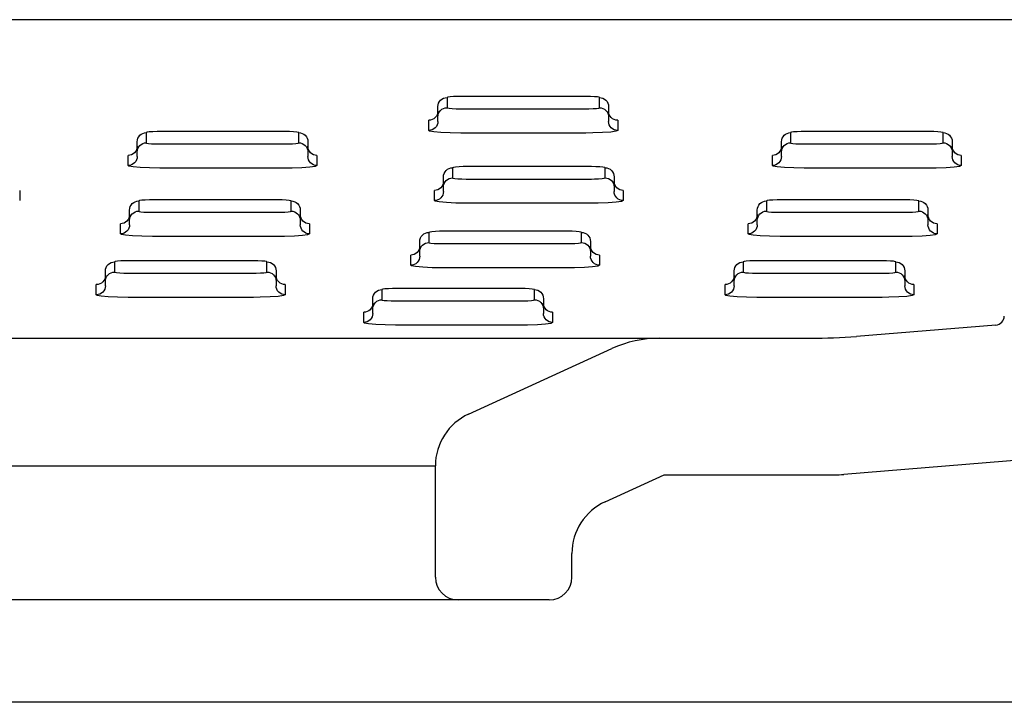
# Model space of a CAD drawing. Header units: millimetres. Extents: x 0 to 0.9, y 0 to 0.06.
# Tile 4 of 5: x 0.458 to 0.545, y 0 to 0.06. Entities that reach past the tile are written whole.
import ezdxf

# ---------------------------------------------------------------- set-up
doc = ezdxf.new("R2010")
doc.units = ezdxf.units.MM
doc.layers.add('BLOCKS', color=3, linetype='Continuous')

msp = doc.modelspace()

# ---------------------------------------------------------------- linework, layer by layer
at = {"layer": 'BLOCKS'}
for p, q in [((0.8648787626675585, 0.06000000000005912), (0.03512123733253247, 0.05999791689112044)), ((0.4960223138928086, 0.05315494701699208), (0.4960223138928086, 0.05226219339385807)), ((0.5082223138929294, 0.05325233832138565), (0.4972223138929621, 0.05325233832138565)), ((0.5094223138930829, 0.05226219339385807), (0.5094223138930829, 0.05315494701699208)), ((0.4952223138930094, 0.05146481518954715), (0.4952223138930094, 0.05235756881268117)), ((0.4972223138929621, 0.0521648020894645), (0.5082223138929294, 0.0521648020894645)), ((0.5102223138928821, 0.05235756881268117), (0.5102223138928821, 0.05146481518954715)), ((0.4944223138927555, 0.05026612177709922), (0.4944223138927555, 0.05115887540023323)), ((0.4952223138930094, 0.05106349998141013), (0.4952223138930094, 0.05146481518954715)), ((0.5102223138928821, 0.05146481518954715), (0.5102223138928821, 0.05106349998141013)), ((0.5110223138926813, 0.05115887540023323), (0.5110223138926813, 0.05026612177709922)), ((0.4695944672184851, 0.05007088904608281), (0.4695944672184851, 0.04917813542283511)), ((0.4817944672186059, 0.05016828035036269), (0.4707944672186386, 0.05016828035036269)), ((0.4829944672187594, 0.04917813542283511), (0.4829944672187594, 0.05007088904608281)), ((0.5082223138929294, 0.05003887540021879), (0.4972223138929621, 0.05003887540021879)), ((0.5262182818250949, 0.05007088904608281), (0.5262182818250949, 0.04917813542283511)), ((0.5384182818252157, 0.05016828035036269), (0.5274182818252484, 0.05016828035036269)), ((0.5396182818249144, 0.04917813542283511), (0.5396182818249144, 0.05007088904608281)), ((0.4687944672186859, 0.0483807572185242), (0.4687944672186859, 0.04927351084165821)), ((0.4707944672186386, 0.04908074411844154), (0.4817944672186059, 0.04908074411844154)), ((0.4837944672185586, 0.04927351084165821), (0.4837944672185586, 0.0483807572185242)), ((0.5254182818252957, 0.0483807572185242), (0.5254182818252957, 0.04927351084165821)), ((0.5274182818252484, 0.04908074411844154), (0.5384182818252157, 0.04908074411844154)), ((0.5404182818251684, 0.04927351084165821), (0.5404182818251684, 0.0483807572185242)), ((0.467994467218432, 0.04718206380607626), (0.467994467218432, 0.04807481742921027)), ((0.4687944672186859, 0.04797944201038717), (0.4687944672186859, 0.0483807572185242)), ((0.4837944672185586, 0.0483807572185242), (0.4837944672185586, 0.04797944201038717)), ((0.4845944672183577, 0.04807481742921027), (0.4845944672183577, 0.04718206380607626)), ((0.5246182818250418, 0.04718206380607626), (0.5246182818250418, 0.04807481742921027)), ((0.5254182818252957, 0.04797944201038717), (0.5254182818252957, 0.0483807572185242)), ((0.5404182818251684, 0.0483807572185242), (0.5404182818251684, 0.04797944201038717)), ((0.5412182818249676, 0.04807481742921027), (0.5412182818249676, 0.04718206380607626)), ((0.4817944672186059, 0.04695481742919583), (0.4707944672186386, 0.04695481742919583)), ((0.4965109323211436, 0.04698683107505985), (0.4965109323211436, 0.04609407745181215)), ((0.5087109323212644, 0.04708422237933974), (0.4977109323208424, 0.04708422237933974)), ((0.5099109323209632, 0.04609407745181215), (0.5099109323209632, 0.04698683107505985)), ((0.5384182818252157, 0.04695481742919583), (0.5274182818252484, 0.04695481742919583)), ((0.4957109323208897, 0.04529669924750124), (0.4957109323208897, 0.04618945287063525)), ((0.4977109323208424, 0.04599668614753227), (0.5087109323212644, 0.04599668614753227)), ((0.5107109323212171, 0.04618945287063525), (0.5107109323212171, 0.04529669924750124)), ((0.4957109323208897, 0.04489538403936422), (0.4957109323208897, 0.04529669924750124)), ((0.5107109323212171, 0.04529669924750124), (0.5107109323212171, 0.04489538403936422)), ((0.4584655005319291, 0.04499338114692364), (0.4584655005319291, 0.04410062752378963)), ((0.4811284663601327, 0.04416248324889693), (0.4701284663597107, 0.04416248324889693)), ((0.4949109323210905, 0.0440980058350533), (0.4949109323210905, 0.04499075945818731)), ((0.5115109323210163, 0.04499075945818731), (0.5115109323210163, 0.0440980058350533)), ((0.5362933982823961, 0.04416248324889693), (0.5252933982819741, 0.04416248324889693)), ((0.468128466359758, 0.04237496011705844), (0.468128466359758, 0.04326771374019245)), ((0.468928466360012, 0.04406509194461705), (0.468928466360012, 0.04317233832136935)), ((0.4823284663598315, 0.04317233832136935), (0.4823284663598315, 0.04406509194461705)), ((0.4831284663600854, 0.04326771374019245), (0.4831284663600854, 0.04237496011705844)), ((0.5087109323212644, 0.04387075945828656), (0.4977109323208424, 0.04387075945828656)), ((0.5232933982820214, 0.04237496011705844), (0.5232933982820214, 0.04326771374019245)), ((0.5240933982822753, 0.04406509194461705), (0.5240933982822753, 0.04317233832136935)), ((0.5374933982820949, 0.04317233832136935), (0.5374933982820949, 0.04406509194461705)), ((0.5382933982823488, 0.04326771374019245), (0.5382933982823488, 0.04237496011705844)), ((0.4701284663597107, 0.04307494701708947), (0.4811284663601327, 0.04307494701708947)), ((0.5252933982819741, 0.04307494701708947), (0.5362933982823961, 0.04307494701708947)), ((0.4673284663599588, 0.0411762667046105), (0.4673284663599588, 0.04206902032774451)), ((0.468128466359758, 0.04197364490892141), (0.468128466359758, 0.04237496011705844)), ((0.4831284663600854, 0.04237496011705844), (0.4831284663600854, 0.04197364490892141)), ((0.4839284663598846, 0.04206902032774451), (0.4839284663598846, 0.0411762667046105)), ((0.5224933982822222, 0.0411762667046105), (0.5224933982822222, 0.04206902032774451)), ((0.5232933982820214, 0.04197364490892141), (0.5232933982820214, 0.04237496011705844)), ((0.5382933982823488, 0.04237496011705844), (0.5382933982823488, 0.04197364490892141)), ((0.539093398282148, 0.04206902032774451), (0.539093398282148, 0.0411762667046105)), ((0.4811284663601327, 0.04094902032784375), (0.4701284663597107, 0.04094902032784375)), ((0.4944289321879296, 0.04130567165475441), (0.4944289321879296, 0.04041291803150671)), ((0.5066289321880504, 0.04140306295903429), (0.4956289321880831, 0.04140306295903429)), ((0.5078289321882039, 0.04041291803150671), (0.5078289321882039, 0.04130567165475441)), ((0.5362933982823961, 0.04094902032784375), (0.5252933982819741, 0.04094902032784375)), ((0.4936289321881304, 0.03961553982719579), (0.4936289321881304, 0.0405082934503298)), ((0.4956289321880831, 0.04031552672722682), (0.5066289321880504, 0.04031552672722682)), ((0.5086289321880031, 0.0405082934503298), (0.5086289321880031, 0.03961553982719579)), ((0.4928289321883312, 0.03841684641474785), (0.4928289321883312, 0.03930960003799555)), ((0.4936289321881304, 0.03921422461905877), (0.4936289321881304, 0.03961553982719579)), ((0.5086289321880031, 0.03961553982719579), (0.5086289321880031, 0.03921422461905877)), ((0.509428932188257, 0.03930960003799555), (0.509428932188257, 0.03841684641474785)), ((0.4668000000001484, 0.03871119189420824), (0.4668000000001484, 0.03781843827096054)), ((0.4789999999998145, 0.03880858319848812), (0.4679999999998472, 0.03880858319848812)), ((0.480199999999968, 0.03781843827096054), (0.480199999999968, 0.03871119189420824)), ((0.5066289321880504, 0.03818960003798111), (0.4956289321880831, 0.03818960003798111)), ((0.5220578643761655, 0.03870857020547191), (0.5220578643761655, 0.03781581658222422)), ((0.5342578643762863, 0.0388059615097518), (0.523257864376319, 0.0388059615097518)), ((0.5354578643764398, 0.03781581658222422), (0.5354578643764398, 0.03870857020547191)), ((0.4659999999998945, 0.03702106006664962), (0.4659999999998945, 0.03791381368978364)), ((0.4679999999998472, 0.03772104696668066), (0.4789999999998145, 0.03772104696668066)), ((0.4809999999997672, 0.03791381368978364), (0.4809999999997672, 0.03702106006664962)), ((0.5212578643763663, 0.0370184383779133), (0.5212578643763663, 0.03791119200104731)), ((0.523257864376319, 0.03771842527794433), (0.5342578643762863, 0.03771842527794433)), ((0.536257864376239, 0.03791119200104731), (0.536257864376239, 0.0370184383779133)), ((0.4652000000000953, 0.03582236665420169), (0.4652000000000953, 0.0367151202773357)), ((0.4659999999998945, 0.0366197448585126), (0.4659999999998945, 0.03702106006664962)), ((0.4809999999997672, 0.03702106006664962), (0.4809999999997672, 0.0366197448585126)), ((0.4818000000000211, 0.0367151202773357), (0.4818000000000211, 0.03582236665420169)), ((0.5025000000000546, 0.03637117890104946), (0.4915000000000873, 0.03637117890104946)), ((0.5204578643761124, 0.03581974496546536), (0.5204578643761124, 0.03671249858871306)), ((0.5212578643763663, 0.03661712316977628), (0.5212578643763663, 0.0370184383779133)), ((0.536257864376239, 0.0370184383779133), (0.536257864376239, 0.03661712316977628)), ((0.5370578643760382, 0.03671249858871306), (0.5370578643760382, 0.03581974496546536)), ((0.4789999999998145, 0.03559512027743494), (0.4679999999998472, 0.03559512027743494)), ((0.4902999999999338, 0.03627378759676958), (0.4902999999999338, 0.03538103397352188)), ((0.5037000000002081, 0.03538103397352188), (0.5037000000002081, 0.03627378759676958)), ((0.5342578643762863, 0.03559249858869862), (0.523257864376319, 0.03559249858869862)), ((0.4895000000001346, 0.03458365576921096), (0.4895000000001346, 0.03547640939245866)), ((0.4915000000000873, 0.035283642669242), (0.5025000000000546, 0.035283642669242)), ((0.5045000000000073, 0.03547640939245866), (0.5045000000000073, 0.03458365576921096)), ((0.4886999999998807, 0.03338496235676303), (0.4886999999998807, 0.03427771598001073)), ((0.4895000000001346, 0.03418234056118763), (0.4895000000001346, 0.03458365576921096)), ((0.5045000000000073, 0.03458365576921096), (0.5045000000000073, 0.03418234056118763)), ((0.5052999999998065, 0.03427771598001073), (0.5052999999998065, 0.03338496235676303)), ((0.5025000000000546, 0.03315771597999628), (0.4915000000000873, 0.03315771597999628)), ((0.5442647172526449, 0.03315771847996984), (0.5320190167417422, 0.03216386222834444)), ((0.5442647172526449, 0.03315771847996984), (0.5320190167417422, 0.03216386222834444)), ((0.3853226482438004, 0.03200000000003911), (0.5146773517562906, 0.03200000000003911)), ((0.5146773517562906, 0.03200000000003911), (0.5279743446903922, 0.03200000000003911)), ((0.497921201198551, 0.0253354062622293), (0.5105197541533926, 0.03109474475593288)), ((0.5572057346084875, 0.02216854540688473), (0.5308899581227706, 0.02003276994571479)), ((0.4050000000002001, 0.02078803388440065), (0.4949999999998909, 0.02078803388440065)), ((0.4949999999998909, 0.01100000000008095), (0.4949999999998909, 0.02078803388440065)), ((0.509921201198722, 0.01762668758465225), (0.5151128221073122, 0.01999999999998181)), ((0.5151128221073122, 0.01999999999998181), (0.5300810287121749, 0.01999999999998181)), ((0.5070000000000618, 0.01100000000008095), (0.5070000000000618, 0.01307931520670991)), ((0.4969999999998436, 0.009000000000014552), (0.4029999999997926, 0.009000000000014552)), ((0.5050000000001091, 0.009000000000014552), (0.4969999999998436, 0.009000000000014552)), ((0.4602451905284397, 0), (0.4397548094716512, 0)), ((0.5827050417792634, 0), (0.4602451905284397, 0))]:
    msp.add_line(p, q, dxfattribs=at)
at = {"layer": 'BLOCKS', "flags": 128}
for points in [[(0.4952223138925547, 0.05235756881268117), (0.4952376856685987, 0.05251312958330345), (0.4952832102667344, 0.0526627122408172), (0.4953571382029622, 0.05280056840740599), (0.4954566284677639, 0.05292140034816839), (0.4955778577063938, 0.05302056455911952), (0.4957161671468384, 0.05309425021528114), (0.4958662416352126, 0.053139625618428), (0.4960223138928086, 0.05315494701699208)], [(0.4972223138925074, 0.05325233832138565), (0.4969626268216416, 0.05325003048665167), (0.4965892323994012, 0.05323768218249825), (0.4962867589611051, 0.05321593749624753), (0.496090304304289, 0.05318726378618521), (0.4960223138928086, 0.05315494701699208)], [(0.5094223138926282, 0.05315494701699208), (0.5093922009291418, 0.05317662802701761), (0.5092379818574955, 0.05320681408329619), (0.5089700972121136, 0.05323111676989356), (0.5086185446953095, 0.05324687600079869), (0.5082223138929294, 0.05325233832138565)], [(0.5094223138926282, 0.05315494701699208), (0.5095783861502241, 0.053139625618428), (0.5097284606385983, 0.05309425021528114), (0.5098667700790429, 0.05302056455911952), (0.5099879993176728, 0.05292140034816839), (0.5100874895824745, 0.05280056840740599), (0.5101614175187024, 0.0526627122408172), (0.510206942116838, 0.05251312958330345), (0.5102223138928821, 0.05235756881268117)], [(0.4952223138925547, 0.05195625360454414), (0.4952069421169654, 0.05180069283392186), (0.4951614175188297, 0.05165111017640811), (0.4950874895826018, 0.05151325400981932), (0.4949879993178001, 0.05139242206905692), (0.4948667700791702, 0.05129325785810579), (0.4947284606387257, 0.05121957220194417), (0.4945783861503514, 0.05117419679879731), (0.4944223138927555, 0.05115887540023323)], [(0.4952223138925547, 0.05146481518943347), (0.4952376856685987, 0.05162037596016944), (0.4952832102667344, 0.0517699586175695), (0.4953571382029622, 0.05190781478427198), (0.4954566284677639, 0.05202864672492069), (0.4955778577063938, 0.05212781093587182), (0.4957161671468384, 0.05220149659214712), (0.4958662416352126, 0.0522468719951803), (0.4960223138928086, 0.05226219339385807)], [(0.4960223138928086, 0.05226219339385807), (0.4960524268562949, 0.05224051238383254), (0.4962066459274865, 0.05221032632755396), (0.4964745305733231, 0.05218602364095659), (0.4968260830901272, 0.05217026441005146), (0.4972223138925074, 0.0521648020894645)], [(0.5082223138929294, 0.0521648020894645), (0.5084820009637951, 0.05216710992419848), (0.5088553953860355, 0.0521794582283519), (0.5091578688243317, 0.05220120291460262), (0.5093543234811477, 0.05222987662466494), (0.5094223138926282, 0.05226219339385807)], [(0.5094223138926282, 0.05226219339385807), (0.5095783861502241, 0.0522468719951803), (0.5097284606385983, 0.05220149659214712), (0.5098667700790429, 0.05212781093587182), (0.5099879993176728, 0.05202864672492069), (0.5100874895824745, 0.05190781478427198), (0.5101614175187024, 0.0517699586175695), (0.510206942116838, 0.05162037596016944), (0.5102223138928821, 0.05146481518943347)], [(0.5110223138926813, 0.05115887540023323), (0.5108662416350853, 0.05117419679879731), (0.5107161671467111, 0.05121957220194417), (0.5105778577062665, 0.05129325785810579), (0.5104566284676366, 0.05139242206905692), (0.5103571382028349, 0.05151325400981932), (0.5102832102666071, 0.05165111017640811), (0.5102376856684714, 0.05180069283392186), (0.5102223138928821, 0.05195625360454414)], [(0.4952223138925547, 0.05106349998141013), (0.4952069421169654, 0.05090793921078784), (0.4951614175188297, 0.0507583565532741), (0.4950874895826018, 0.05062050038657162), (0.4949879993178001, 0.05049966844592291), (0.4948667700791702, 0.05040050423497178), (0.4947284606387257, 0.05032681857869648), (0.4945783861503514, 0.0502814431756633), (0.4944223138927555, 0.05026612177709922)], [(0.5110223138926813, 0.05026612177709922), (0.5108662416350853, 0.0502814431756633), (0.5107161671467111, 0.05032681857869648), (0.5105778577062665, 0.05040050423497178), (0.5104566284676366, 0.05049966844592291), (0.5103571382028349, 0.05062050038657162), (0.5102832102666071, 0.0507583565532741), (0.5102376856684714, 0.05090793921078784), (0.5102223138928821, 0.05106349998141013)], [(0.4972223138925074, 0.05003887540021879), (0.4962977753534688, 0.05005162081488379), (0.4954774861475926, 0.05008839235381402), (0.4948524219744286, 0.05014509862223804), (0.4944925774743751, 0.0502155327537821), (0.4944223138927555, 0.05026612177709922)], [(0.5110223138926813, 0.05026612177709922), (0.5108636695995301, 0.05019071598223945), (0.5104052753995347, 0.0501238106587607), (0.5096995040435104, 0.05007307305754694), (0.5088282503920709, 0.0500442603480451), (0.5082223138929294, 0.05003887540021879)], [(0.4687944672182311, 0.04927351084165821), (0.4688098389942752, 0.0494290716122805), (0.4688553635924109, 0.04957865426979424), (0.4689292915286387, 0.04971651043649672), (0.4690287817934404, 0.04983734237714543), (0.4691500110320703, 0.04993650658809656), (0.4692883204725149, 0.05001019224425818), (0.4694383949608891, 0.05005556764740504), (0.4695944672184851, 0.05007088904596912)], [(0.4707944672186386, 0.05016828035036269), (0.4705347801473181, 0.05016597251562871), (0.4701613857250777, 0.05015362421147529), (0.4698589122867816, 0.05013187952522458), (0.4696624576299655, 0.05010320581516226), (0.4695944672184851, 0.05007088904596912)], [(0.4829944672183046, 0.05007088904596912), (0.4829643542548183, 0.05009257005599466), (0.4828101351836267, 0.05012275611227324), (0.4825422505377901, 0.0501470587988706), (0.482190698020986, 0.05016281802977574), (0.4817944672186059, 0.05016828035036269)], [(0.4829944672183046, 0.05007088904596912), (0.4831505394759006, 0.05005556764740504), (0.4833006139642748, 0.05001019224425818), (0.4834389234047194, 0.04993650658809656), (0.4835601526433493, 0.04983734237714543), (0.483659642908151, 0.04971651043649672), (0.4837335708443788, 0.04957865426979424), (0.4837790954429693, 0.0494290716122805), (0.4837944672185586, 0.04927351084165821)], [(0.525418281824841, 0.04927351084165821), (0.525433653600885, 0.0494290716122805), (0.5254791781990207, 0.04957865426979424), (0.5255531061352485, 0.04971651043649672), (0.5256525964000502, 0.04983734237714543), (0.5257738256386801, 0.04993650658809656), (0.5259121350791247, 0.05001019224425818), (0.5260622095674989, 0.05005556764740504), (0.5262182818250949, 0.05007088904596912)], [(0.5274182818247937, 0.05016828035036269), (0.5271585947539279, 0.05016597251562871), (0.5267852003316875, 0.05015362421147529), (0.5264827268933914, 0.05013187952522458), (0.5262862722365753, 0.05010320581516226), (0.5262182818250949, 0.05007088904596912)], [(0.5396182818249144, 0.05007088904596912), (0.5395881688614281, 0.05009257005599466), (0.5394339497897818, 0.05012275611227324), (0.5391660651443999, 0.0501470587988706), (0.5388145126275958, 0.05016281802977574), (0.5384182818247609, 0.05016828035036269)], [(0.5396182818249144, 0.05007088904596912), (0.5397743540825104, 0.05005556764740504), (0.5399244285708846, 0.05001019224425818), (0.5400627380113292, 0.04993650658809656), (0.5401839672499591, 0.04983734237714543), (0.5402834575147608, 0.04971651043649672), (0.5403573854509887, 0.04957865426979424), (0.5404029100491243, 0.0494290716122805), (0.5404182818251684, 0.04927351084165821)], [(0.4687944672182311, 0.04887219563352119), (0.4687790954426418, 0.0487166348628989), (0.4687335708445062, 0.04856705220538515), (0.4686596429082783, 0.04842919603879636), (0.4685601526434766, 0.04830836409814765), (0.4684389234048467, 0.04820919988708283), (0.4683006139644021, 0.04813551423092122), (0.4681505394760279, 0.04809013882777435), (0.467994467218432, 0.04807481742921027)], [(0.4687944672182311, 0.04838075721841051), (0.4688098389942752, 0.04853631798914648), (0.4688553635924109, 0.04868590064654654), (0.4689292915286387, 0.04882375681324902), (0.4690287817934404, 0.04894458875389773), (0.4691500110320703, 0.04904375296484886), (0.4692883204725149, 0.04911743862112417), (0.4694383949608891, 0.04916281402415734), (0.4695944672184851, 0.04917813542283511)], [(0.4695944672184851, 0.04917813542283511), (0.4696245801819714, 0.04915645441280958), (0.4697787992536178, 0.049126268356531), (0.4700466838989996, 0.04910196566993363), (0.4703982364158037, 0.0490862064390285), (0.4707944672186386, 0.04908074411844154)], [(0.4817944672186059, 0.04908074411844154), (0.4820541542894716, 0.04908305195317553), (0.482427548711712, 0.04909540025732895), (0.4827300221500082, 0.04911714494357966), (0.482926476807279, 0.04914581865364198), (0.4829944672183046, 0.04917813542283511)], [(0.4829944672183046, 0.04917813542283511), (0.4831505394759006, 0.04916281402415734), (0.4833006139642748, 0.04911743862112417), (0.4834389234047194, 0.04904375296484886), (0.4835601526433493, 0.04894458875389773), (0.483659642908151, 0.04882375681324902), (0.4837335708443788, 0.04868590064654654), (0.4837790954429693, 0.04853631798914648), (0.4837944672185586, 0.04838075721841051)], [(0.4845944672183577, 0.04807481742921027), (0.4844383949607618, 0.04809013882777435), (0.4842883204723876, 0.04813551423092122), (0.484150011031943, 0.04820919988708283), (0.4840287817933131, 0.04830836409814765), (0.4839292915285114, 0.04842919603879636), (0.4838553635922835, 0.04856705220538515), (0.4838098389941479, 0.0487166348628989), (0.4837944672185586, 0.04887219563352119)], [(0.525418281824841, 0.04887219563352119), (0.5254029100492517, 0.0487166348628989), (0.525357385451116, 0.04856705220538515), (0.5252834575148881, 0.04842919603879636), (0.5251839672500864, 0.04830836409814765), (0.5250627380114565, 0.04820919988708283), (0.524924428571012, 0.04813551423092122), (0.5247743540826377, 0.04809013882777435), (0.5246182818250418, 0.04807481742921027)], [(0.525418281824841, 0.04838075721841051), (0.525433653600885, 0.04853631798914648), (0.5254791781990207, 0.04868590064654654), (0.5255531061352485, 0.04882375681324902), (0.5256525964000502, 0.04894458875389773), (0.5257738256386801, 0.04904375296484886), (0.5259121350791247, 0.04911743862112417), (0.5260622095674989, 0.04916281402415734), (0.5262182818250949, 0.04917813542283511)], [(0.5262182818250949, 0.04917813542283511), (0.5262483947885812, 0.04915645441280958), (0.5264026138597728, 0.049126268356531), (0.5266704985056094, 0.04910196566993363), (0.5270220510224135, 0.0490862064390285), (0.5274182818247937, 0.04908074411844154)], [(0.5384182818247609, 0.04908074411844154), (0.5386779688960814, 0.04908305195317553), (0.5390513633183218, 0.04909540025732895), (0.539353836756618, 0.04911714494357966), (0.539550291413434, 0.04914581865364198), (0.5396182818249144, 0.04917813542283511)], [(0.5396182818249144, 0.04917813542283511), (0.5397743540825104, 0.04916281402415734), (0.5399244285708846, 0.04911743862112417), (0.5400627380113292, 0.04904375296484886), (0.5401839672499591, 0.04894458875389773), (0.5402834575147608, 0.04882375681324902), (0.5403573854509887, 0.04868590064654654), (0.5404029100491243, 0.04853631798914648), (0.5404182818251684, 0.04838075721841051)], [(0.5412182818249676, 0.04807481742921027), (0.5410622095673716, 0.04809013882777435), (0.5409121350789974, 0.04813551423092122), (0.5407738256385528, 0.04820919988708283), (0.5406525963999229, 0.04830836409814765), (0.5405531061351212, 0.04842919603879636), (0.5404791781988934, 0.04856705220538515), (0.5404336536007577, 0.0487166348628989), (0.5404182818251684, 0.04887219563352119)], [(0.4687944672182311, 0.04797944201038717), (0.4687790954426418, 0.04782388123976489), (0.4687335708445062, 0.04767429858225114), (0.4686596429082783, 0.04753644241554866), (0.4685601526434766, 0.04741561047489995), (0.4684389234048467, 0.04731644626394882), (0.4683006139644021, 0.04724276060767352), (0.4681505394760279, 0.04719738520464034), (0.467994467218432, 0.04718206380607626)], [(0.4845944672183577, 0.04718206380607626), (0.4844383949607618, 0.04719738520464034), (0.4842883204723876, 0.04724276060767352), (0.484150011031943, 0.04731644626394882), (0.4840287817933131, 0.04741561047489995), (0.4839292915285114, 0.04753644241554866), (0.4838553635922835, 0.04767429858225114), (0.4838098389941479, 0.04782388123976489), (0.4837944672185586, 0.04797944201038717)], [(0.525418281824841, 0.04797944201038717), (0.5254029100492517, 0.04782388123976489), (0.525357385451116, 0.04767429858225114), (0.5252834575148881, 0.04753644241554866), (0.5251839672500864, 0.04741561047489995), (0.5250627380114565, 0.04731644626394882), (0.524924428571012, 0.04724276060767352), (0.5247743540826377, 0.04719738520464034), (0.5246182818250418, 0.04718206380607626)], [(0.5412182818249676, 0.04718206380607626), (0.5410622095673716, 0.04719738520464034), (0.5409121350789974, 0.04724276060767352), (0.5407738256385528, 0.04731644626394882), (0.5406525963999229, 0.04741561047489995), (0.5405531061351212, 0.04753644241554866), (0.5404791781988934, 0.04767429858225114), (0.5404336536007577, 0.04782388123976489), (0.5404182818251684, 0.04797944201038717)], [(0.4707944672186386, 0.04695481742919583), (0.4698699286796, 0.04696756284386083), (0.4690496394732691, 0.04700433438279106), (0.4684245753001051, 0.04706104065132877), (0.4680647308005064, 0.04713147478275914), (0.467994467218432, 0.04718206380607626)], [(0.4845944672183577, 0.04718206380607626), (0.4844358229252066, 0.0471066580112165), (0.4839774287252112, 0.04703975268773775), (0.4832716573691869, 0.04698901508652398), (0.4824004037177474, 0.04696020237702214), (0.4817944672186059, 0.04695481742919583)], [(0.4957109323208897, 0.04618945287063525), (0.495726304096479, 0.04634501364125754), (0.4957718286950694, 0.04649459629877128), (0.4958457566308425, 0.04663245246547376), (0.495945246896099, 0.04675328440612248), (0.4960664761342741, 0.04685244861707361), (0.4962047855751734, 0.04692613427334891), (0.4963548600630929, 0.04697150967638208), (0.4965109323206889, 0.04698683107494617)], [(0.4977109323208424, 0.04708422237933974), (0.4974512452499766, 0.04708191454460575), (0.4970778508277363, 0.04706956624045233), (0.4967753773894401, 0.04704782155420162), (0.4965789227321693, 0.0470191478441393), (0.4965109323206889, 0.04698683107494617)], [(0.5099109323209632, 0.04698683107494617), (0.5098808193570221, 0.0470085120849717), (0.5097266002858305, 0.04703869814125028), (0.5094587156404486, 0.04706300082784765), (0.5091071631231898, 0.04707876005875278), (0.5087109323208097, 0.04708422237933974)], [(0.5099109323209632, 0.04698683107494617), (0.5100670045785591, 0.04697150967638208), (0.5102170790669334, 0.04692613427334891), (0.5103553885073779, 0.04685244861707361), (0.5104766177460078, 0.04675328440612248), (0.5105761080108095, 0.04663245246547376), (0.5106500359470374, 0.04649459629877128), (0.5106955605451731, 0.04634501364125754), (0.5107109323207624, 0.04618945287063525)], [(0.5274182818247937, 0.04695481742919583), (0.526493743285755, 0.04696756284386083), (0.5256734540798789, 0.04700433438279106), (0.5250483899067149, 0.04706104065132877), (0.5246885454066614, 0.04713147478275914), (0.5246182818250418, 0.04718206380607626)], [(0.5412182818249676, 0.04718206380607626), (0.5410596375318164, 0.0471066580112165), (0.540601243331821, 0.04703975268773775), (0.5398954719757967, 0.04698901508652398), (0.5390242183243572, 0.04696020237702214), (0.5384182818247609, 0.04695481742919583)], [(0.4957109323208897, 0.04529669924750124), (0.495726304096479, 0.04545226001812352), (0.4957718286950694, 0.04560184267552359), (0.4958457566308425, 0.04573969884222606), (0.495945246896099, 0.04586053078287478), (0.4960664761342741, 0.04595969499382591), (0.4962047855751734, 0.04603338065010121), (0.4963548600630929, 0.04607875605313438), (0.4965109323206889, 0.04609407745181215)], [(0.4965109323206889, 0.04609407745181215), (0.4965410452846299, 0.04607239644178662), (0.4966952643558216, 0.04604221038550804), (0.4969631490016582, 0.04601790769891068), (0.4973147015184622, 0.04600214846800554), (0.4977109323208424, 0.04599668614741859)], [(0.5087109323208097, 0.04599668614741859), (0.5089706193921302, 0.04599899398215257), (0.5093440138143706, 0.04601134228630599), (0.509646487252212, 0.0460330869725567), (0.5098429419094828, 0.04606176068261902), (0.5099109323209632, 0.04609407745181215)], [(0.5099109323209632, 0.04609407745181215), (0.5100670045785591, 0.04607875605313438), (0.5102170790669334, 0.04603338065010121), (0.5103553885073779, 0.04595969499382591), (0.5104766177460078, 0.04586053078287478), (0.5105761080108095, 0.04573969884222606), (0.5106500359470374, 0.04560184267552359), (0.5106955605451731, 0.04545226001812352), (0.5107109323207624, 0.04529669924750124)], [(0.4957109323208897, 0.04578813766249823), (0.4956955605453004, 0.04563257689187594), (0.49565003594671, 0.0454829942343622), (0.4955761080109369, 0.04534513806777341), (0.4954766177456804, 0.04522430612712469), (0.4953553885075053, 0.04512514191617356), (0.4952170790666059, 0.04505145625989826), (0.4950670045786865, 0.04500608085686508), (0.4949109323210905, 0.04499075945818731)], [(0.5115109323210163, 0.04499075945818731), (0.5113548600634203, 0.04500608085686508), (0.5112047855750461, 0.04505145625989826), (0.5110664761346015, 0.04512514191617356), (0.5109452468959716, 0.04522430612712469), (0.5108457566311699, 0.04534513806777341), (0.5107718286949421, 0.0454829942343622), (0.5107263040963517, 0.04563257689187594), (0.5107109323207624, 0.04578813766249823)], [(0.4701284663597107, 0.04416248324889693), (0.469868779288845, 0.04416017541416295), (0.4694953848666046, 0.04414782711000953), (0.4691929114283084, 0.04412608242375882), (0.4689964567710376, 0.0440974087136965), (0.4689284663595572, 0.04406509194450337)], [(0.4823284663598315, 0.04406509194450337), (0.4822983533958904, 0.0440867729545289), (0.4821441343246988, 0.04411695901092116), (0.481876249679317, 0.04414126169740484), (0.4815246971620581, 0.04415702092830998), (0.481128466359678, 0.04416248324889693)], [(0.4957109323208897, 0.04489538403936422), (0.4956955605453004, 0.04473982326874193), (0.49565003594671, 0.04459024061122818), (0.4955761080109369, 0.04445238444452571), (0.4954766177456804, 0.04433155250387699), (0.4953553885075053, 0.04423238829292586), (0.4952170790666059, 0.04415870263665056), (0.4950670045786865, 0.04411332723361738), (0.4949109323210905, 0.0440980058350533)], [(0.5115109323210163, 0.0440980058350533), (0.5113548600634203, 0.04411332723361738), (0.5112047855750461, 0.04415870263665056), (0.5110664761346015, 0.04423238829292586), (0.5109452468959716, 0.04433155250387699), (0.5108457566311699, 0.04445238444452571), (0.5107718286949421, 0.04459024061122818), (0.5107263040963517, 0.04473982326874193), (0.5107109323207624, 0.04489538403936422)], [(0.5252933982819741, 0.04416248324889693), (0.5250337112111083, 0.04416017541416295), (0.5246603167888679, 0.04414782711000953), (0.5243578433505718, 0.04412608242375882), (0.524161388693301, 0.0440974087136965), (0.5240933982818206, 0.04406509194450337)], [(0.5374933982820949, 0.04406509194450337), (0.5374632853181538, 0.0440867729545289), (0.5373090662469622, 0.04411695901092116), (0.5370411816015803, 0.04414126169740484), (0.5366896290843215, 0.04415702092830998), (0.5362933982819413, 0.04416248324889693)], [(0.468128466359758, 0.04326771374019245), (0.4681438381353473, 0.04342327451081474), (0.4681893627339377, 0.04357285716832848), (0.4682632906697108, 0.04371071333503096), (0.4683627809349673, 0.04383154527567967), (0.4684840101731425, 0.0439307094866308), (0.4686223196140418, 0.04400439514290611), (0.4687723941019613, 0.04404977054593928), (0.4689284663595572, 0.04406509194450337)], [(0.4823284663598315, 0.04406509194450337), (0.4824845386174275, 0.04404977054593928), (0.4826346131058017, 0.04400439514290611), (0.4827729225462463, 0.0439307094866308), (0.4828941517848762, 0.04383154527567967), (0.4829936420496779, 0.04371071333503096), (0.4830675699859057, 0.04357285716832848), (0.4831130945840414, 0.04342327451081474), (0.4831284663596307, 0.04326771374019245)], [(0.4977109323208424, 0.04387075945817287), (0.4967863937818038, 0.04388350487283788), (0.4959661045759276, 0.0439202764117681), (0.4953410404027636, 0.04397698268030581), (0.4949811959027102, 0.04404741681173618), (0.4949109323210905, 0.0440980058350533)], [(0.5115109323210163, 0.0440980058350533), (0.5113522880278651, 0.04402260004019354), (0.5108938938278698, 0.04395569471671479), (0.5101881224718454, 0.04390495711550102), (0.5093168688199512, 0.04387614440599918), (0.5087109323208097, 0.04387075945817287)], [(0.5232933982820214, 0.04326771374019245), (0.5233087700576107, 0.04342327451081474), (0.5233542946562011, 0.04357285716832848), (0.5234282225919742, 0.04371071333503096), (0.5235277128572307, 0.04383154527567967), (0.5236489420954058, 0.0439307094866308), (0.5237872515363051, 0.04400439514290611), (0.5239373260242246, 0.04404977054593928), (0.5240933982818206, 0.04406509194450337)], [(0.5374933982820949, 0.04406509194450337), (0.5376494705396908, 0.04404977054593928), (0.537799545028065, 0.04400439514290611), (0.5379378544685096, 0.0439307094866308), (0.5380590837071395, 0.04383154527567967), (0.5381585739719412, 0.04371071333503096), (0.5382325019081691, 0.04357285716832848), (0.5382780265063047, 0.04342327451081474), (0.538293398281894, 0.04326771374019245)], [(0.468128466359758, 0.04286639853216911), (0.4681130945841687, 0.04271083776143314), (0.4680675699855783, 0.04256125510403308), (0.4679936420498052, 0.0424233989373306), (0.4678941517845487, 0.04230256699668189), (0.4677729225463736, 0.04220340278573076), (0.4676346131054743, 0.04212971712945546), (0.4674845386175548, 0.04208434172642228), (0.4673284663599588, 0.04206902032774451)], [(0.468128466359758, 0.04237496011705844), (0.4681438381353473, 0.04253052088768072), (0.4681893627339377, 0.04268010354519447), (0.4682632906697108, 0.04281795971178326), (0.4683627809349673, 0.04293879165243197), (0.4684840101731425, 0.0430379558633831), (0.4686223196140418, 0.04311164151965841), (0.4687723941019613, 0.04315701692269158), (0.4689284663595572, 0.04317233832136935)], [(0.4689284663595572, 0.04317233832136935), (0.4689585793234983, 0.04315065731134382), (0.4691127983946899, 0.04312047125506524), (0.4693806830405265, 0.04309616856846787), (0.4697322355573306, 0.04308040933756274), (0.4701284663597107, 0.04307494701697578)], [(0.481128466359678, 0.04307494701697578), (0.4813881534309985, 0.04307725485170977), (0.4817615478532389, 0.04308960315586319), (0.4820640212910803, 0.0431113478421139), (0.4822604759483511, 0.04314002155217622), (0.4823284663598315, 0.04317233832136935)], [(0.4823284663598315, 0.04317233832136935), (0.4824845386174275, 0.04315701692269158), (0.4826346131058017, 0.04311164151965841), (0.4827729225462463, 0.0430379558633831), (0.4828941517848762, 0.04293879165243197), (0.4829936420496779, 0.04281795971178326), (0.4830675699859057, 0.04268010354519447), (0.4831130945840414, 0.04253052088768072), (0.4831284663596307, 0.04237496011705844)], [(0.4839284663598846, 0.04206902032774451), (0.4837723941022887, 0.04208434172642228), (0.4836223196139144, 0.04212971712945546), (0.4834840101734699, 0.04220340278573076), (0.48336278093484, 0.04230256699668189), (0.4832632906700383, 0.0424233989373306), (0.4831893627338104, 0.04256125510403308), (0.48314383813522, 0.04271083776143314), (0.4831284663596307, 0.04286639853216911)], [(0.5232933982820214, 0.04286639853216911), (0.5232780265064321, 0.04271083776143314), (0.5232325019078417, 0.04256125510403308), (0.5231585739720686, 0.0424233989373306), (0.5230590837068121, 0.04230256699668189), (0.5229378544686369, 0.04220340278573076), (0.5227995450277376, 0.04212971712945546), (0.5226494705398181, 0.04208434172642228), (0.5224933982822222, 0.04206902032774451)], [(0.5232933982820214, 0.04237496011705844), (0.5233087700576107, 0.04253052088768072), (0.5233542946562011, 0.04268010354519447), (0.5234282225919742, 0.04281795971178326), (0.5235277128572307, 0.04293879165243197), (0.5236489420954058, 0.0430379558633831), (0.5237872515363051, 0.04311164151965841), (0.5239373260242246, 0.04315701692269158), (0.5240933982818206, 0.04317233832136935)], [(0.5240933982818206, 0.04317233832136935), (0.5241235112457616, 0.04315065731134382), (0.5242777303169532, 0.04312047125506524), (0.5245456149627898, 0.04309616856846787), (0.5248971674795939, 0.04308040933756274), (0.5252933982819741, 0.04307494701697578)], [(0.5362933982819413, 0.04307494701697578), (0.5365530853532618, 0.04307725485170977), (0.5369264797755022, 0.04308960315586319), (0.5372289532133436, 0.0431113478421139), (0.5374254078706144, 0.04314002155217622), (0.5374933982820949, 0.04317233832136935)], [(0.5374933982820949, 0.04317233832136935), (0.5376494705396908, 0.04315701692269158), (0.537799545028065, 0.04311164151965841), (0.5379378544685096, 0.0430379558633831), (0.5380590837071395, 0.04293879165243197), (0.5381585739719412, 0.04281795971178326), (0.5382325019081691, 0.04268010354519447), (0.5382780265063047, 0.04253052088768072), (0.538293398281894, 0.04237496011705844)], [(0.539093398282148, 0.04206902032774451), (0.538937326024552, 0.04208434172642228), (0.5387872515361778, 0.04212971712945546), (0.5386489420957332, 0.04220340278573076), (0.5385277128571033, 0.04230256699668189), (0.5384282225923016, 0.0424233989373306), (0.5383542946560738, 0.04256125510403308), (0.5383087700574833, 0.04271083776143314), (0.538293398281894, 0.04286639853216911)], [(0.468128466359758, 0.04197364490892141), (0.4681130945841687, 0.04181808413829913), (0.4680675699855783, 0.04166850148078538), (0.4679936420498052, 0.0415306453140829), (0.4678941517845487, 0.04140981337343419), (0.4677729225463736, 0.04131064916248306), (0.4676346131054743, 0.04123696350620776), (0.4674845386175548, 0.04119158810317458), (0.4673284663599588, 0.0411762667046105)], [(0.4839284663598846, 0.0411762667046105), (0.4837723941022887, 0.04119158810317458), (0.4836223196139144, 0.04123696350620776), (0.4834840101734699, 0.04131064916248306), (0.48336278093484, 0.04140981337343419), (0.4832632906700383, 0.0415306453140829), (0.4831893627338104, 0.04166850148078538), (0.48314383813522, 0.04181808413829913), (0.4831284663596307, 0.04197364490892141)], [(0.5232933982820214, 0.04197364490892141), (0.5232780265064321, 0.04181808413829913), (0.5232325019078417, 0.04166850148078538), (0.5231585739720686, 0.0415306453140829), (0.5230590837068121, 0.04140981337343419), (0.5229378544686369, 0.04131064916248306), (0.5227995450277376, 0.04123696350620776), (0.5226494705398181, 0.04119158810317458), (0.5224933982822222, 0.0411762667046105)], [(0.539093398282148, 0.0411762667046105), (0.538937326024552, 0.04119158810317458), (0.5387872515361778, 0.04123696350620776), (0.5386489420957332, 0.04131064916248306), (0.5385277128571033, 0.04140981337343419), (0.5384282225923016, 0.0415306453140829), (0.5383542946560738, 0.04166850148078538), (0.5383087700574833, 0.04181808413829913), (0.538293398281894, 0.04197364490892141)], [(0.4701284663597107, 0.04094902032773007), (0.4692039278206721, 0.04096176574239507), (0.4683836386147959, 0.0409985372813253), (0.4677585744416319, 0.04105524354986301), (0.4673987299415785, 0.04112567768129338), (0.4673284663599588, 0.0411762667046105)], [(0.4839284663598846, 0.0411762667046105), (0.4837698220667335, 0.04110086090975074), (0.4833114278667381, 0.04103395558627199), (0.4826056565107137, 0.04098321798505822), (0.4817344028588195, 0.04095440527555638), (0.481128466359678, 0.04094902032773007)], [(0.4936289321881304, 0.0405082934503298), (0.4936443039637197, 0.04066385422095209), (0.4936898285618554, 0.04081343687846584), (0.4937637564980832, 0.04095129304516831), (0.493863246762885, 0.04107212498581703), (0.4939844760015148, 0.04117128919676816), (0.4941227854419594, 0.04124497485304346), (0.4942728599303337, 0.04129035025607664), (0.4944289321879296, 0.04130567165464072)], [(0.4956289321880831, 0.04140306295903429), (0.4953692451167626, 0.0414007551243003), (0.4949958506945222, 0.04138840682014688), (0.4946933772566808, 0.04136666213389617), (0.49449692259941, 0.04133798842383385), (0.4944289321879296, 0.04130567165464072)], [(0.5078289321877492, 0.04130567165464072), (0.5077988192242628, 0.04132735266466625), (0.5076446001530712, 0.04135753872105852), (0.5073767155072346, 0.0413818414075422), (0.5070251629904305, 0.04139760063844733), (0.5066289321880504, 0.04140306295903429)], [(0.5078289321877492, 0.04130567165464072), (0.5079850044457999, 0.04129035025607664), (0.5081350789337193, 0.04124497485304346), (0.5082733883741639, 0.04117128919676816), (0.5083946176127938, 0.04107212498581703), (0.5084941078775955, 0.04095129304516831), (0.5085680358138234, 0.04081343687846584), (0.5086135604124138, 0.04066385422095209), (0.5086289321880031, 0.0405082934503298)], [(0.5252933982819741, 0.04094902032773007), (0.5243688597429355, 0.04096176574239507), (0.5235485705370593, 0.0409985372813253), (0.5229235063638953, 0.04105524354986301), (0.5225636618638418, 0.04112567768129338), (0.5224933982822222, 0.0411762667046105)], [(0.539093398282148, 0.0411762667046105), (0.5389347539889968, 0.04110086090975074), (0.5384763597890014, 0.04103395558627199), (0.5377705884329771, 0.04098321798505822), (0.5368993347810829, 0.04095440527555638), (0.5362933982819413, 0.04094902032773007)], [(0.4936289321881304, 0.04010697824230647), (0.4936135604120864, 0.03995141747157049), (0.4935680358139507, 0.03980183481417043), (0.4934941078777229, 0.03966397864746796), (0.4933946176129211, 0.03954314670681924), (0.4932733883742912, 0.03944398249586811), (0.4931350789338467, 0.03937029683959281), (0.4929850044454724, 0.03932492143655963), (0.4928289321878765, 0.03930960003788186)], [(0.4936289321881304, 0.03961553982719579), (0.4936443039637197, 0.03977110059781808), (0.4936898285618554, 0.03992068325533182), (0.4937637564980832, 0.04005853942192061), (0.493863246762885, 0.04017937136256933), (0.4939844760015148, 0.04027853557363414), (0.4941227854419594, 0.04035222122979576), (0.4942728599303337, 0.04039759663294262), (0.4944289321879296, 0.04041291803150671)], [(0.4944289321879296, 0.04041291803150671), (0.4944590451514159, 0.04039123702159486), (0.4946132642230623, 0.04036105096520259), (0.4948811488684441, 0.04033674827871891), (0.495232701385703, 0.0403209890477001), (0.4956289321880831, 0.04031552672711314)], [(0.5066289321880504, 0.04031552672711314), (0.5068886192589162, 0.04031783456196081), (0.5072620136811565, 0.04033018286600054), (0.5075644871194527, 0.04035192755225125), (0.5077609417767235, 0.04038060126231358), (0.5078289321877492, 0.04041291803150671)], [(0.5078289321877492, 0.04041291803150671), (0.5079850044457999, 0.04039759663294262), (0.5081350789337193, 0.04035222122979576), (0.5082733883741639, 0.04027853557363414), (0.5083946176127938, 0.04017937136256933), (0.5084941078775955, 0.04005853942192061), (0.5085680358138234, 0.03992068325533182), (0.5086135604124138, 0.03977110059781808), (0.5086289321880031, 0.03961553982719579)], [(0.5094289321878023, 0.03930960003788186), (0.5092728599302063, 0.03932492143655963), (0.5091227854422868, 0.03937029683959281), (0.5089844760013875, 0.03944398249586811), (0.5088632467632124, 0.03954314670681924), (0.5087637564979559, 0.03966397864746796), (0.5086898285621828, 0.03980183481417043), (0.5086443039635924, 0.03995141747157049), (0.5086289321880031, 0.04010697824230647)], [(0.4936289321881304, 0.03921422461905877), (0.4936135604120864, 0.03905866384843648), (0.4935680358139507, 0.03890908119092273), (0.4934941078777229, 0.03877122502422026), (0.4933946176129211, 0.03865039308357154), (0.4932733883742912, 0.03855122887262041), (0.4931350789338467, 0.0384775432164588), (0.4929850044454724, 0.03843216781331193), (0.4928289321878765, 0.03841684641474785)], [(0.5094289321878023, 0.03841684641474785), (0.5092728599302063, 0.03843216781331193), (0.5091227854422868, 0.0384775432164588), (0.5089844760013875, 0.03855122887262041), (0.5088632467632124, 0.03865039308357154), (0.5087637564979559, 0.03877122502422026), (0.5086898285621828, 0.03890908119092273), (0.5086443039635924, 0.03905866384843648), (0.5086289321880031, 0.03921422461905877)], [(0.4659999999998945, 0.03791381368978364), (0.4660153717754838, 0.03806937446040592), (0.4660608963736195, 0.03821895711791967), (0.4661348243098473, 0.03835681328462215), (0.4662343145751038, 0.03847764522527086), (0.4663555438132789, 0.03857680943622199), (0.4664938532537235, 0.03865049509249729), (0.4666439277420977, 0.03869587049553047), (0.4667999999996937, 0.03871119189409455)], [(0.4679999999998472, 0.03880858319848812), (0.4677403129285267, 0.03880627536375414), (0.4673669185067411, 0.03879392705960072), (0.4670644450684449, 0.03877218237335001), (0.4668679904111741, 0.03874350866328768), (0.4667999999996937, 0.03871119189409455)], [(0.480199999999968, 0.03871119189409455), (0.4801698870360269, 0.03873287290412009), (0.4800156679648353, 0.03876305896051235), (0.4797477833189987, 0.03878736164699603), (0.4793962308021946, 0.03880312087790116), (0.4789999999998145, 0.03880858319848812)], [(0.480199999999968, 0.03871119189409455), (0.4803560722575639, 0.03869587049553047), (0.4805061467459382, 0.03865049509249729), (0.4806444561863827, 0.03857680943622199), (0.4807656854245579, 0.03847764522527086), (0.4808651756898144, 0.03835681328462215), (0.4809391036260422, 0.03821895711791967), (0.4809846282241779, 0.03806937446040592), (0.4809999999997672, 0.03791381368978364)], [(0.4956289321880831, 0.03818960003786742), (0.4947043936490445, 0.03820234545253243), (0.4938841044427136, 0.03823911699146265), (0.4932590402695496, 0.03829582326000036), (0.4928991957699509, 0.03836625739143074), (0.4928289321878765, 0.03841684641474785)], [(0.5094289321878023, 0.03841684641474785), (0.5092702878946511, 0.03834144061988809), (0.5088118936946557, 0.03827453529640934), (0.5081061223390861, 0.03822379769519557), (0.5072348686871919, 0.03819498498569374), (0.5066289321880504, 0.03818960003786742)], [(0.5212578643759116, 0.03791119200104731), (0.5212732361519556, 0.0380667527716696), (0.5213187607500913, 0.03821633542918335), (0.5213926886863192, 0.03835419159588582), (0.5214921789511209, 0.03847502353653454), (0.5216134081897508, 0.03857418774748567), (0.5217517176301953, 0.03864787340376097), (0.5219017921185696, 0.03869324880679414), (0.5220578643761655, 0.03870857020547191)], [(0.523257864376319, 0.0388059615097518), (0.5229981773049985, 0.03880365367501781), (0.5226247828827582, 0.03879130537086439), (0.522322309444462, 0.03876956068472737), (0.522125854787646, 0.03874088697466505), (0.5220578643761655, 0.03870857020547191)], [(0.5354578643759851, 0.03870857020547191), (0.5354277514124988, 0.03873025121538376), (0.5352735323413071, 0.03876043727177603), (0.5350056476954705, 0.03878473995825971), (0.5346540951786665, 0.03880049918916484), (0.5342578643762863, 0.0388059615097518)], [(0.5354578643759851, 0.03870857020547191), (0.535613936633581, 0.03869324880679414), (0.5357640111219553, 0.03864787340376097), (0.5359023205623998, 0.03857418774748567), (0.5360235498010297, 0.03847502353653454), (0.5361230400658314, 0.03835419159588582), (0.5361969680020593, 0.03821633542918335), (0.536242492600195, 0.0380667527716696), (0.536257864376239, 0.03791119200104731)], [(0.4659999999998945, 0.0375124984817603), (0.4659846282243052, 0.03735693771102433), (0.4659391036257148, 0.03720735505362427), (0.4658651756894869, 0.03706949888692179), (0.4657656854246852, 0.03694866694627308), (0.4656444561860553, 0.03684950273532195), (0.4655061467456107, 0.03677581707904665), (0.4653560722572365, 0.03673044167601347), (0.4651999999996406, 0.0367151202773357)], [(0.4659999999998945, 0.03702106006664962), (0.4660153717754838, 0.03717662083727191), (0.4660608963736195, 0.03732620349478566), (0.4661348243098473, 0.03746405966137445), (0.4662343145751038, 0.03758489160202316), (0.4663555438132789, 0.03768405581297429), (0.4664938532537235, 0.03775774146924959), (0.4666439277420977, 0.03780311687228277), (0.4667999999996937, 0.03781843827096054)], [(0.4667999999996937, 0.03781843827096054), (0.4668301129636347, 0.03779675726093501), (0.4669843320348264, 0.03776657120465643), (0.467252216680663, 0.03774226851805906), (0.467603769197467, 0.03772650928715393), (0.4679999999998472, 0.03772104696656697)], [(0.4789999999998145, 0.03772104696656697), (0.479259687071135, 0.03772335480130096), (0.4796330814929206, 0.03773570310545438), (0.4799355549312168, 0.03775744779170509), (0.4801320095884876, 0.03778612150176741), (0.480199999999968, 0.03781843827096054)], [(0.480199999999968, 0.03781843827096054), (0.4803560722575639, 0.03780311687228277), (0.4805061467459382, 0.03775774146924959), (0.4806444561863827, 0.03768405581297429), (0.4807656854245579, 0.03758489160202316), (0.4808651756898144, 0.03746405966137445), (0.4809391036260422, 0.03732620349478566), (0.4809846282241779, 0.03717662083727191), (0.4809999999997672, 0.03702106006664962)], [(0.4818000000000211, 0.0367151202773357), (0.4816439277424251, 0.03673044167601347), (0.4814938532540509, 0.03677581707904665), (0.4813555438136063, 0.03684950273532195), (0.4812343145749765, 0.03694866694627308), (0.4811348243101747, 0.03706949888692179), (0.4810608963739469, 0.03720735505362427), (0.4810153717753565, 0.03735693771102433), (0.4809999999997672, 0.0375124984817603)], [(0.5212578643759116, 0.03750987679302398), (0.5212424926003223, 0.037354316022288), (0.5211969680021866, 0.03720473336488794), (0.5211230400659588, 0.03706687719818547), (0.5210235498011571, 0.03694604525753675), (0.5209023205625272, 0.03684688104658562), (0.5207640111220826, 0.03677319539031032), (0.5206139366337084, 0.03672781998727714), (0.5204578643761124, 0.03671249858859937)], [(0.5212578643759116, 0.0370184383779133), (0.5212732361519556, 0.03717399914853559), (0.5213187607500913, 0.03732358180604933), (0.5213926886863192, 0.03746143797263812), (0.5214921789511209, 0.03758226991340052), (0.5216134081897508, 0.03768143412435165), (0.5217517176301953, 0.03775511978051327), (0.5219017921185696, 0.03780049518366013), (0.5220578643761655, 0.03781581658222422)], [(0.5220578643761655, 0.03781581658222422), (0.5220879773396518, 0.03779413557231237), (0.5222421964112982, 0.0377639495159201), (0.5225100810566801, 0.03773964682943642), (0.5228616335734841, 0.0377238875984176), (0.523257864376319, 0.03771842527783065)], [(0.5342578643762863, 0.03771842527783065), (0.5345175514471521, 0.03772073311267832), (0.5348909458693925, 0.03773308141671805), (0.5351934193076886, 0.03775482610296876), (0.5353898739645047, 0.03778349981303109), (0.5354578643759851, 0.03781581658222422)], [(0.5354578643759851, 0.03781581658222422), (0.535613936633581, 0.03780049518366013), (0.5357640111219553, 0.03775511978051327), (0.5359023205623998, 0.03768143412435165), (0.5360235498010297, 0.03758226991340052), (0.5361230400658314, 0.03746143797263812), (0.5361969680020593, 0.03732358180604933), (0.536242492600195, 0.03717399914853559), (0.536257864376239, 0.0370184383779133)], [(0.5370578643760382, 0.03671249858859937), (0.5369017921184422, 0.03672781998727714), (0.536751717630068, 0.03677319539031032), (0.5366134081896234, 0.03684688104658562), (0.5364921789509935, 0.03694604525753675), (0.5363926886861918, 0.03706687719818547), (0.536318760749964, 0.03720473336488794), (0.5362732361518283, 0.037354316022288), (0.536257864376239, 0.03750987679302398)], [(0.4659999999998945, 0.0366197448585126), (0.4659846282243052, 0.03646418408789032), (0.4659391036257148, 0.03631460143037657), (0.4658651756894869, 0.03617674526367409), (0.4657656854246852, 0.03605591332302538), (0.4656444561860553, 0.03595674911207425), (0.4655061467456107, 0.03588306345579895), (0.4653560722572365, 0.03583768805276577), (0.4651999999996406, 0.03582236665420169)], [(0.4818000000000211, 0.03582236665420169), (0.4816439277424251, 0.03583768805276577), (0.4814938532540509, 0.03588306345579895), (0.4813555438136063, 0.03595674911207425), (0.4812343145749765, 0.03605591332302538), (0.4811348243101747, 0.03617674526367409), (0.4810608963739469, 0.03631460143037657), (0.4810153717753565, 0.03646418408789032), (0.4809999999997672, 0.0366197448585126)], [(0.4914999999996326, 0.03637117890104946), (0.4912403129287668, 0.03636887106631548), (0.4908669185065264, 0.03635652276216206), (0.4905644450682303, 0.03633477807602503), (0.4903679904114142, 0.03630610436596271), (0.4902999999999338, 0.03627378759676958)], [(0.5036999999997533, 0.03627378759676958), (0.503669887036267, 0.03629546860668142), (0.5035156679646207, 0.03632565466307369), (0.5032477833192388, 0.03634995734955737), (0.5028962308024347, 0.0363657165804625), (0.5025000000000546, 0.03637117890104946)], [(0.5212578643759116, 0.03661712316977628), (0.5212424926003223, 0.03646156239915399), (0.5211969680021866, 0.03631197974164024), (0.5211230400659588, 0.03617412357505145), (0.5210235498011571, 0.03605329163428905), (0.5209023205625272, 0.03595412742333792), (0.5207640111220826, 0.03588044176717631), (0.5206139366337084, 0.03583506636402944), (0.5204578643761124, 0.03581974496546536)], [(0.5370578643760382, 0.03581974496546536), (0.5369017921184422, 0.03583506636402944), (0.536751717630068, 0.03588044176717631), (0.5366134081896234, 0.03595412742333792), (0.5364921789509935, 0.03605329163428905), (0.5363926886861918, 0.03617412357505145), (0.536318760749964, 0.03631197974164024), (0.5362732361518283, 0.03646156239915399), (0.536257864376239, 0.03661712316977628)], [(0.4679999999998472, 0.03559512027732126), (0.4670754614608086, 0.03560786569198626), (0.4662551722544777, 0.03564463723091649), (0.4656301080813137, 0.0357013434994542), (0.465270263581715, 0.03577177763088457), (0.4651999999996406, 0.03582236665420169)], [(0.4818000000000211, 0.03582236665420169), (0.4816413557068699, 0.03574696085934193), (0.4811829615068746, 0.03568005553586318), (0.4804771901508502, 0.03562931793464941), (0.479605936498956, 0.03560050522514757), (0.4789999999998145, 0.03559512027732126)], [(0.4894999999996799, 0.03547640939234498), (0.4895153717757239, 0.03563197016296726), (0.4895608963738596, 0.03578155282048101), (0.4896348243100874, 0.03591940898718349), (0.4897343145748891, 0.0360402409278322), (0.489855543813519, 0.03613940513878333), (0.4899938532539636, 0.03621309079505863), (0.4901439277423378, 0.03625846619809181), (0.4902999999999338, 0.03627378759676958)], [(0.5036999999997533, 0.03627378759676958), (0.5038560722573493, 0.03625846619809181), (0.5040061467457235, 0.03621309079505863), (0.5041444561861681, 0.03613940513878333), (0.504265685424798, 0.0360402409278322), (0.5043651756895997, 0.03591940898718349), (0.5044391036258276, 0.03578155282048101), (0.5044846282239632, 0.03563197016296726), (0.5045000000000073, 0.03547640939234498)], [(0.523257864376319, 0.03559249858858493), (0.5223333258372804, 0.03560524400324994), (0.5215130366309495, 0.03564201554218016), (0.5208879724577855, 0.03569872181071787), (0.5205281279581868, 0.03576915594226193), (0.5204578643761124, 0.03581974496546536)], [(0.5370578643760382, 0.03581974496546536), (0.536899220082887, 0.0357443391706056), (0.5364408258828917, 0.03567743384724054), (0.5357350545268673, 0.03562669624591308), (0.5348638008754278, 0.03559788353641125), (0.5342578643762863, 0.03559249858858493)], [(0.4894999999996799, 0.03507509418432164), (0.4894846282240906, 0.03491953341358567), (0.4894391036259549, 0.03476995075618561), (0.489365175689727, 0.03463209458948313), (0.4892656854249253, 0.03451126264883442), (0.4891444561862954, 0.03441209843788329), (0.4890061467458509, 0.03433841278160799), (0.4888560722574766, 0.03429303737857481), (0.4886999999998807, 0.03427771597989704)], [(0.4894999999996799, 0.03458365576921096), (0.4895153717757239, 0.03473921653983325), (0.4895608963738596, 0.034888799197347), (0.4896348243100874, 0.03502665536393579), (0.4897343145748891, 0.03514748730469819), (0.489855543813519, 0.03524665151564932), (0.4899938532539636, 0.03532033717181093), (0.4901439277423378, 0.0353657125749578), (0.4902999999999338, 0.03538103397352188)], [(0.4902999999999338, 0.03538103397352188), (0.4903301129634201, 0.03535935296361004), (0.4904843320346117, 0.03532916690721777), (0.4907522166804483, 0.03530486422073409), (0.4911037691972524, 0.03528910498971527), (0.4914999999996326, 0.03528364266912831)], [(0.5025000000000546, 0.03528364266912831), (0.5027596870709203, 0.03528595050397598), (0.5031330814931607, 0.03529829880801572), (0.5034355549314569, 0.03532004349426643), (0.5036320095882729, 0.03534871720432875), (0.5036999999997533, 0.03538103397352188)], [(0.5036999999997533, 0.03538103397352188), (0.5038560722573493, 0.0353657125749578), (0.5040061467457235, 0.03532033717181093), (0.5041444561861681, 0.03524665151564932), (0.504265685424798, 0.03514748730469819), (0.5043651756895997, 0.03502665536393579), (0.5044391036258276, 0.034888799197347), (0.5044846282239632, 0.03473921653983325), (0.5045000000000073, 0.03458365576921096)], [(0.5052999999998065, 0.03427771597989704), (0.5051439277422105, 0.03429303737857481), (0.5049938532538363, 0.03433841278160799), (0.5048555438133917, 0.03441209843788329), (0.5047343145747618, 0.03451126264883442), (0.5046348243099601, 0.03463209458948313), (0.5045608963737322, 0.03476995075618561), (0.5045153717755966, 0.03491953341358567), (0.5045000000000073, 0.03507509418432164)], [(0.4894999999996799, 0.03418234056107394), (0.4894846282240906, 0.03402677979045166), (0.4894391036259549, 0.03387719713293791), (0.489365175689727, 0.03373934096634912), (0.4892656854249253, 0.03361850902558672), (0.4891444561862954, 0.03351934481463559), (0.4890061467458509, 0.03344565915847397), (0.4888560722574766, 0.03340028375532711), (0.4886999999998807, 0.03338496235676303)], [(0.5052999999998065, 0.03338496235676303), (0.5051439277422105, 0.03340028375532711), (0.5049938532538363, 0.03344565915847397), (0.5048555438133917, 0.03351934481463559), (0.5047343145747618, 0.03361850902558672), (0.5046348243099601, 0.03373934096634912), (0.5045608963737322, 0.03387719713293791), (0.5045153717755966, 0.03402677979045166), (0.5045000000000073, 0.03418234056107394)], [(0.4914999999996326, 0.03315771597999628), (0.4905754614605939, 0.0331704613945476), (0.4897551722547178, 0.03320723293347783), (0.4891301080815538, 0.03326393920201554), (0.4887702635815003, 0.0333343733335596), (0.4886999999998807, 0.03338496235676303)], [(0.5052999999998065, 0.03338496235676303), (0.5051413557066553, 0.03330955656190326), (0.5046829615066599, 0.0332426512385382), (0.5039771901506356, 0.03319191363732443), (0.5031059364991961, 0.03316310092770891), (0.5025000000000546, 0.03315771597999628)]]:
    msp.add_lwpolyline(points, dxfattribs=at)
at = {"layer": 'BLOCKS'}
for centre, radius, start, end in [((0.5441999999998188, 0.0339550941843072), 0.0008000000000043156, 274.6401022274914, 0), ((0.5279743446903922, 0.08199999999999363), 0.05000000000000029, 270, 274.6399225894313), ((0.5146773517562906, 0.0220000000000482), 0.01000000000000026, 90, 114.5671713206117), ((0.5, 0.02078803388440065), 0.005, 114.5671713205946, 180), ((0.5300810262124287, 0.0300000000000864), 0.01000000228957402, 270.0000143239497, 274.6399071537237), ((0.512000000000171, 0.01307931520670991), 0.005000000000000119, 114.5671713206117, 180), ((0.4969999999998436, 0.01100000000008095), 0.002000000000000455, 180, 270), ((0.5050000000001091, 0.01100000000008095), 0.002000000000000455, 270, 0)]:
    msp.add_arc(centre, radius, start, end, dxfattribs=at)

doc.saveas('drawing.dxf')
